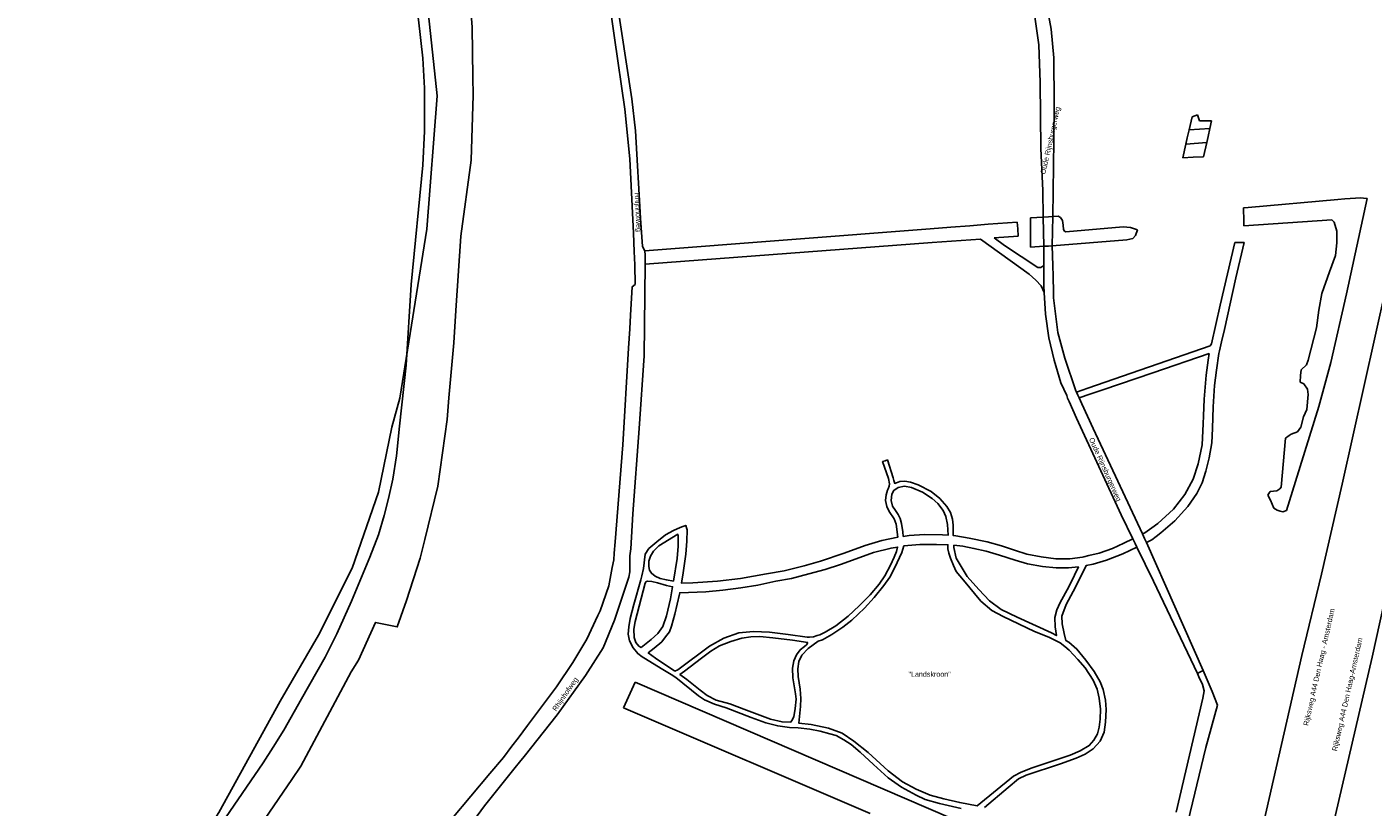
# Model space of a CAD drawing. Header units: metres. Extents: x 89872 to 99175, y 455036 to 468911.
# Tile 93 of 196: x 90622 to 91274, y 465305 to 465683. Entities that reach past the tile are written whole.
import ezdxf

# ---------------------------------------------------------------- set-up
doc = ezdxf.new("R2010")
doc.units = ezdxf.units.M
for name, color, linetype in [('Gemeentegrenzen', 7, 'KG-GEMEENTE'), ('STRNM', 7, 'Continuous'), ('Wegdeel doorgaand', 1, 'Continuous')]:
    doc.layers.add(name, color=color, linetype=linetype)
doc.layers.add('Waterdeel', color=7, linetype='Continuous', true_color=0x00aaff)
doc.layers.add('Wegdeel', color=7, linetype='Continuous', true_color=0x9a9a9a)
doc.linetypes.add('KG-GEMEENTE', pattern='A,1,-2.25,[5,NLCS.SHX,S=1,R=0,X=0,Y=0],-2.25', length=5.5)

msp = doc.modelspace()

# ---------------------------------------------------------------- linework, layer by layer
at = {"layer": 'Gemeentegrenzen', "flags": 128}
msp.add_lwpolyline([(90762.73, 464180.92), (90755.86, 464195.33), (90741.62, 464225.18), (90721.03, 464269.19), (90711.01, 464289.46), (90684.4, 464339.43), (90666.07, 464382.4), (90649.85, 464420.75), (90635.19, 464457.9), (90620.46, 464495.41), (90617.42, 464505), (90608.03, 464538.66), (90596.61, 464572.31), (90590.22, 464593.89), (90582.83, 464625.08), (90577.49, 464644.86), (90574.1, 464660.7), (90572.45, 464670.59), (90570.76, 464689.64), (90570.6, 464708.3), (90570.28, 464725.4), (90569.06, 464744.62), (90567.3, 464767.29), (90566.9, 464789.33), (90566.43, 464806.17), (90566.85, 464822.52), (90571.68, 464854.78), (90571.8, 464856.83), (90576.93, 464940.82), (90575.97, 464994.56), (90575.96, 465007.11), (90582.22, 465039.53), (90584.47, 465051.19), (90590.82, 465068.2), (90598.58, 465085.51), (90628.18, 465144.59), (90671.63, 465227.59), (90681.27, 465245.99), (90683.4, 465249.12), (90703.82, 465279.13), (90736.24, 465326.28), (90740.98, 465333.85), (90746.16, 465342.14), (90754.83, 465357.25), (90766.17, 465377.37), (90771.91, 465388.72), (90778.97, 465404.63), (90787.93, 465425.86), (90792.13, 465436.8), (90794.88, 465446.09), (90796.98, 465454.32), (90799.03, 465463.7), (90800.77, 465474.98), (90802.3, 465489.38), (90805.43, 465519.02), (90807.88, 465558.14), (90813.48, 465615.87), (90814.31, 465632.37), (90814.33, 465653.29), (90813.51, 465667.73), (90811.48, 465686.28), (90808.64, 465705.73), (90804.64, 465725.13), (90795.9, 465764.18), (90785.15, 465805.74), (90777.94, 465830.25), (90769.72, 465854.25), (90765.69, 465864.27), (90758.59, 465878.45), (90749.27, 465894.73), (90742.51, 465905.69), (90732.77, 465921.49), (90719.33, 465939.06), (90708.54, 465951.65), (90707.64, 465952.7), (90706.41, 465954.13), (90669.74, 465998.55), (90660.89, 466007.96), (90639.73, 466025.13), (90621.85, 466039.53), (90613.33, 466046.39), (90592.78, 466058.74), (90573.68, 466068.24), (90549.57, 466078.72), (90528.26, 466086.81), (90508.62, 466092.94), (90486.12, 466099.12), (90419.11, 466113.14), (90381.64, 466120.5), (90246.78, 466147.88), (90131.05, 466177.04), (90053.17, 466197.99), (90008.93, 466212.15), (89991.66, 466217.12), (89972.78, 466223.04), (89946.01, 466232.06), (89938.91, 466234.61), (89924.52, 466240.97), (89909.15, 466251.02), (89890.37, 466265.63), (89871.9, 466284.97), (89887.83, 466296.8), (89924.29, 466323.87), (89930.12, 466326.89), (89934.29, 466328.04), (89937.63, 466327.88), (89945.04, 466324.15), (89948.17, 466323), (89977.66, 466343.26), (89993.35, 466352.63), (90052.22, 466375.13), (90055.03, 466376.08), (90065.03, 466379.45), (90073.34, 466375.83), (90084.28, 466372.05), (90093.68, 466368.25), (90096.01, 466367.31), (90103.17, 466364.55), (90113.06, 466360.46), (90121.69, 466356.76), (90137.55, 466348.81), (90140.91, 466347.13), (90157.03, 466338.86), (90170.01, 466331.53), (90171.15, 466330.89), (90174.52, 466328.98), (90176.07, 466328.04), (90177.1, 466327.41), (90194.26, 466316.95), (90195.97, 466315.9), (90207.54, 466309.46), (90222.24, 466304.08), (90231.81, 466306.54), (90257.95, 466312.83), (90267.49, 466315.16), (90306.21, 466324.63), (90356.24, 466336.62), (90358.92, 466337.24), (90413.71, 466350), (90417.05, 466350.84), (90456.64, 466360.75), (90478.98, 466367.15), (90484.56, 466368.74), (90485.67, 466369.06), (90486.11, 466369.2), (90486.92, 466369.46), (90510.48, 466376.89), (90562.47, 466393.6), (90596.98, 466404.49), (90654.55, 466423.04), (90747.39, 466453.54), (90753.81, 466455.65), (90786.49, 466466.39), (90790.65, 466467.83), (90790.9, 466467.91), (90805.15, 466470.33), (90816.53, 466472.26), (90819.4, 466472.75), (90860.97, 466478.57), (90883.49, 466481.07), (90913.64, 466484.41), (90952.55, 466488.72), (91015.63, 466494.19), (91016.35, 466494.25), (91036.98, 466496.04), (91037.06, 466511.43), (91037.23, 466513.36), (91037.76, 466515.52), (91038.82, 466517.17), (91039.53, 466517.65), (91040.64, 466518.05), (91042.08, 466518.46), (91055.96, 466517.87), (91068.38, 466517.36), (91074.4, 466517.41), (91083.3, 466519.1), (91220.08, 466569.55), (91230.75, 466576.46), (91243.75, 466575.59), (91243.76, 466579.12), (91303.2, 466576.33), (91441.36, 466572.1), (91466.58, 466573.13), (91464.02, 466554.89), (91494.85, 466553.15), (91521.12, 466628.88), (91536.55, 466673.44), (91571.28, 466773.64), (91615.16, 466900.35), (91660.3, 467030.44), (91663.46, 467039.53), (91684.44, 467099.92), (91714.37, 467186.31), (91715.44, 467189.4), (91766.98, 467337.81), (91775.01, 467362.82), (91781.93, 467384.37), (91805.73, 467457.4), (91822.14, 467507.77), (91843.65, 467573.99), (91840.8, 467581.24), (91790.82, 467612.97), (91791.2, 467615.51), (91791.33, 467616.4), (91784.38, 467619.38), (91787.65, 467627.75), (91792.47, 467640.26), (91852.36, 467658.81), (91852.88, 467660.11), (91854.54, 467664.27), (91855.02, 467665.48), (91861.52, 467681.81), (91862.36, 467683.91), (91878.28, 467723.67), (91884.22, 467738.35), (91879.67, 467738.58), (91884.97, 467755.36), (91888.2, 467765.57), (91888.8, 467767.45), (91895.8, 467791.89), (91903.68, 467826.61), (91903.94, 467827.08), (91909.12, 467836.69), (91917.08, 467845.72), (91928.74, 467852.65), (91941.83, 467844.72), (91980.03, 467907.98), (91998.91, 467938.78), (92021.1, 467975.47), (92022.29, 467977.44), (92023.53, 467979.5), (92037.46, 468021.89), (92043.26, 468039.53), (92043.61, 468040.61), (92040.67, 468073.65), (92035.39, 468087.87), (92034.39, 468090.57), (92031.08, 468099.48), (91997.78, 468090.26), (91979.47, 468086.42), (91965.37, 468084.21), (91956.64, 468083.07), (91949.21, 468083.34), (91938.16, 468084.3), (91924.19, 468085.55), (91909.12, 468087.5), (91890.59, 468090.09), (91872.55, 468092.17), (91857.94, 468093.47), (91848.6, 468093.53), (91835.64, 468093.28), (91823.5, 468092.43), (91812.71, 468091.13), (91802.47, 468089.49), (91791.09, 468086.88), (91788.75, 468086.31), (91779.45, 468084.02), (91760.6, 468078.53), (91752.17, 468076.29), (91738.58, 468072.57), (91728.77, 468069.12), (91756.55, 468118.92), (91760.38, 468127.16), (91763, 468134.6), (91768.6, 468150.86), (91769.39, 468153.14), (91771.95, 468159.37), (91778.54, 468171.54), (91790.73, 468187.78), (91799.5, 468198.47), (91805.04, 468206.84), (91808.12, 468213.95), (91809.47, 468221.22), (91815.07, 468251.21), (91819.18, 468261.42), (91834.88, 468291.11), (91850.03, 468319.75), (91851.13, 468324.92), (91847.97, 468332.39), (91846.13, 468336.03), (91839.79, 468348.62), (91832.72, 468362.65), (91834.85, 468387.36), (91838.79, 468398.01), (91843.55, 468405.59), (91850.13, 468411.97), (91883.99, 468424), (91942.42, 468413.96), (91974.49, 468420.41), (91975.23, 468420.66), (92022.28, 468436.6), (92044.49, 468448.15), (92053.64, 468457.58), (92067.44, 468486.92), (92106.88, 468535.87), (92111.16, 468543.41), (92114.34, 468570.37), (92118.7, 468584.42), (92123.06, 468593.69), (92126.7, 468597.41), (92138.9, 468600.96), (92192.74, 468603.63), (92233.33, 468611.76), (92244.82, 468614.49), (92283.95, 468625.54), (92315.75, 468635.91), (92317.95, 468634.29), (92322.3, 468629.39), (92326.09, 468620.65), (92328.79, 468610.74), (92329.78, 468599.67), (92329.98, 468589.77), (92330.68, 468581.8), (92335.15, 468572.63), (92340.35, 468566.15), (92346.82, 468560.7), (92353.75, 468556.41), (92363.38, 468554.6), (92377.41, 468554.24), (92392.61, 468557.39), (92401.25, 468560.3), (92408.39, 468564.33), (92418.09, 468572.89), (92422.21, 468578.01), (92424.98, 468583.41), (92427.2, 468592.7), (92431.87, 468610.83), (92433.6, 468615.21), (92464.86, 468655.83), (92493.04, 468676.98), (92552.78, 468696.47), (92588.82, 468708.48), (92727.79, 468737.39), (92746.65, 468751.69), (92757.44, 468765.59), (92798.35, 468803.82), (92819.4, 468831.21), (92833.5, 468849.96), (92846.82, 468882.12), (92849.01, 468885.97), (92851.87, 468889.37), (92869.15, 468904.64), (92876.53, 468909.69), (92878.52, 468910.54), (92881.13, 468910.33), (92883.43, 468909.22), (92886.29, 468907.05), (92895.02, 468895.84), (92895.93, 468892.35), (92900.08, 468876.55), (92906.31, 468857.26), (92910.29, 468846.06), (92914.23, 468837.09), (92916.99, 468832.32), (92920.3, 468826.25), (92926.51, 468817.94), (92932.99, 468806.12), (92939.41, 468793.03), (92944.39, 468782.73), (92948.19, 468771.06), (92953.52, 468755.48), (92954.33, 468752.64), (92958.17, 468739.31), (92964.1, 468717.34), (92965.3, 468704.7), (92965.09, 468689.59), (92965.26, 468664.12), (92964.59, 468660.5), (92963.44, 468657.06), (92948.86, 468642.44), (92960.91, 468627.96), (92969.49, 468617.66), (92980.81, 468604.05), (92985.03, 468599.84), (92988.53, 468597.26), (92991.47, 468595.43), (92993.87, 468594.11), (92996.2, 468593.29), (93000.22, 468592.11), (93001.05, 468591.94), (93091.55, 468646.01), (93130.91, 468668.16), (93149.02, 468678.05), (93167.03, 468687.05), (93166.59, 468687.93), (93174.73, 468692.41), (93181.98, 468695.76), (93189.21, 468698.57), (93196.24, 468700.71), (93205.91, 468702.35), (93214.68, 468703.2), (93221.82, 468703.49), (93230.24, 468703.21), (93240.36, 468700.6), (93248.99, 468700.42), (93255.14, 468700.58), (93263.43, 468701.96), (93281.56, 468706.5), (93301.71, 468718.75), (93306.92, 468721.92), (93320.28, 468730.04), (93334.85, 468742.28), (93348.55, 468753.78), (93359.17, 468762.69), (93412.98, 468807.86), (93444.68, 468834.48), (93445.51, 468835.16), (93479.73, 468779.45), (93491.23, 468760.75), (93524.92, 468705.61), (93527.17, 468701.92), (93526, 468700.88), (93532.9, 468693.65), (93591.6, 468747.02), (93658.74, 468809.44), (93709.95, 468747.92), (93732.24, 468758.74), (93735.84, 468760.49), (93751.9, 468768.28), (93767.37, 468775.79), (93773.2, 468746.57), (93777.5, 468724.91), (93778.4, 468720.35), (93791.43, 468654.68), (93812.54, 468549.11), (93818.34, 468509.26), (93831.75, 468306.41), (93833.09, 468272.76), (93833.3, 468266.72), (93840.97, 468095.61), (93841.57, 468089.96), (93843.6, 468070.23), (93846.04, 468048), (93846.04, 468048), (93846.9, 468039.53), (93847.81, 468030.61), (93864.03, 467940.44), (93873.3, 467895.67), (93869.31, 467894.99), (93887.99, 467819.32), (93891.57, 467803.97), (93884.7, 467792.02), (93878.82, 467785.23), (93874.26, 467779.43), (93873.6, 467778.79), (93854.14, 467763.32), (93845.3, 467756.59), (93840.94, 467750.48), (93836.8, 467741.22), (93827.44, 467723.31), (93824.67, 467717.19), (93823.09, 467716.71), (93821.39, 467716.31), (93803.08, 467730.16), (93683.57, 467603.04), (93680.58, 467597.82), (93669.54, 467578.56), (93665.35, 467571.81), (93663.01, 467568.19), (93657.5, 467560.82), (93653.35, 467555.16), (93648.93, 467548.51), (93645.99, 467544.02), (93642.41, 467538.63), (93641.68, 467537.52), (93637.39, 467531.58), (93633.97, 467526.92), (93631.79, 467523.89), (93631.13, 467522.96), (93626.57, 467516.43), (93620.17, 467508.3), (93615.67, 467502.73), (93612.24, 467497.99), (93607.97, 467492.11), (93603.82, 467485.76), (93599.62, 467479.33), (93595.4, 467472.53), (93591.91, 467466.94), (93589.72, 467463.24), (93586.18, 467457.27), (93583.76, 467453.14), (93579.56, 467445.9), (93575.56, 467438.91), (93574.03, 467436.33), (93571.93, 467432.78), (93566.24, 467422.93), (93563, 467417.82), (93562.48, 467417.03), (93558.13, 467410.39), (93550.26, 467399.76), (93547.88, 467396.78), (93544.49, 467392.53), (93540.58, 467386.89), (93537.25, 467382.38), (93533.01, 467376.22), (93532.5, 467375.48), (93529.33, 467371), (93525.2, 467365.38), (93521.51, 467360.99), (93520.31, 467359.56), (93515.8, 467353.32), (93513.27, 467349.64), (93512.09, 467347.91), (93508.71, 467342.79), (93506.08, 467338.02), (93503.8, 467332.86), (93503.12, 467331.33), (93501.43, 467327.81), (93500.86, 467326.63), (93499.47, 467322.46), (93498.4, 467318.63), (93497.45, 467314.11), (93497.13, 467311.76), (93496.87, 467309.78), (93495.87, 467305.24), (93495.31, 467300.26), (93495.27, 467292.97), (93495.31, 467290.94), (93495.35, 467288.45), (93495.47, 467283.63), (93495.52, 467282.07), (93495.67, 467277.13), (93496.17, 467272.15), (93497.22, 467265.24), (93497.47, 467263.81), (93498.61, 467257.35), (93500, 467251.51), (93500.87, 467247.85), (93503.01, 467239.46), (93503.13, 467239.01), (93506.38, 467229.74), (93507.18, 467228.07), (93508.32, 467225.67), (93510.23, 467221.46), (93512.14, 467217.42), (93512.36, 467216.92), (93515.2, 467210.33), (93517.63, 467204.9), (93520.73, 467197.96), (93522.93, 467192.8), (93522.95, 467192.76), (93524.71, 467188.65), (93527.22, 467181), (93529.73, 467173.27), (93532.33, 467164.48), (93533.97, 467158.98), (93534.9, 467155.86), (93537.15, 467148.55), (93540.34, 467141.44), (93543.44, 467134.78), (93545.73, 467130.01), (93549.4, 467123.06), (93551.69, 467118.78), (93558.5, 467108.09), (93564.79, 467098.76), (93576.05, 467083.6), (93582.4, 467074.84), (93587.55, 467067.54), (93597.5, 467053.23), (93601.83, 467047.09), (93604.35, 467043.51), (93607.14, 467039.53), (93617.51, 467024.74), (93622.16, 467017.3), (93626.15, 467010.2), (93630.09, 467003.93), (93632.89, 466998.82), (93634.24, 466995.65), (93635.13, 466993.53), (93636.95, 466988.24), (93640.79, 466983.47), (93654.22, 466966.77), (93662.47, 466956.41), (93668.64, 466948.16), (93678.23, 466934.05), (93685.66, 466921.58), (93702.09, 466892.38), (93706.91, 466882.25), (93708.3, 466878.98), (93712.86, 466866.37), (93719.01, 466847.6), (93719.7, 466843.47), (93723.21, 466822.41), (93726.18, 466802.27), (93727.67, 466786.85), (93729.62, 466766.83), (93729.99, 466763), (93731.89, 466743.8), (93732.1, 466742.18), (93732.51, 466739.1), (93731.43, 466720.79), (93731.25, 466717.75), (93731.04, 466714.17), (93729.14, 466699.4), (93727.06, 466683.84), (93726.5, 466679.88), (93725.16, 466670.3), (93725.06, 466669.59), (93721.77, 466654.64), (93714.35, 466626.12), (93713.59, 466623.71), (93708.31, 466606.85), (93707.75, 466605.34), (93702.58, 466591.38), (93699.08, 466581.91), (93697.03, 466575.66), (93693.59, 466565.14), (93693.2, 466563.95), (93688.61, 466550.91), (93684.33, 466538.74), (93671.2, 466501.42), (93669.41, 466496.32), (93662.52, 466476.74), (93655.21, 466455.94), (93655.04, 466455.47), (93644.68, 466426.02), (93644.21, 466424.68), (93629.96, 466390), (93605.72, 466331.02), (93616.41, 466319.35), (93626.89, 466309.6), (93665.84, 466273.68), (93679.89, 466260.29), (93682.44, 466258.7), (93684.3, 466257.76), (93694.12, 466255.08), (93713.76, 466250.44), (93732.73, 466246.76), (93735.02, 466246.32), (93747.26, 466251.76), (93765.63, 466259.16), (93782.56, 466266.92), (93806.97, 466278.32), (93818.95, 466284.1), (93823.01, 466288.07), (93826.57, 466294.66), (93835.96, 466310.67), (93856.72, 466315.37), (93871.9, 466319.25), (93876.75, 466320.5), (93897.96, 466320.34), (93924.54, 466320.38), (93933.91, 466323.73), (93934.24, 466323.81), (93921.05, 466365.78), (93967.21, 466415.6), (93968.08, 466416.29), (93974.41, 466421.26), (94000.72, 466575.47), (94019.17, 466575.81), (94022.1, 466575.87), (94046.37, 466576.32), (94067.94, 466576.72), (94081.54, 466576.97), (94090.73, 466577.15), (94099.96, 466577.32), (94105.99, 466577.43), (94115.25, 466577.6), (94146.92, 466578.19), (94158.49, 466578.41)], dxfattribs=at)
at = {"layer": 'Waterdeel', "lineweight": -3}
for p, q in [((91184.88, 465633.02), (91186.33, 465639.3)), ((91186.33, 465639.3), (91188.91, 465640.34)), ((91188.91, 465640.34), (91189.92, 465637.34)), ((91189.92, 465637.34), (91195.79, 465637.34)), ((91195.79, 465637.34), (91194.97, 465633.69)), ((91184.01, 465629.23), (91184.88, 465633.02)), ((91194.97, 465633.69), (91194.1, 465629.8)), ((91181.76, 465619.51), (91183.28, 465626.08)), ((91183.28, 465626.08), (91184.01, 465629.23)), ((91193.43, 465626.84), (91191.88, 465619.94)), ((91194.1, 465629.8), (91193.43, 465626.84)), ((91186.88, 465619.73), (91181.76, 465619.51)), ((91191.88, 465619.94), (91186.88, 465619.73)), ((91213.53, 465595.39), (91256.91, 465599.27)), ((91256.91, 465599.27), (91260.38, 465599.53)), ((91260.38, 465599.53), (91268.11, 465600)), ((91271.09, 465599.74), (91261.15, 465553.62)), ((91268.11, 465600), (91269.34, 465599.89)), ((91269.34, 465599.89), (91271.09, 465599.74)), ((91211.21, 465595.19), (91213.53, 465595.39)), ((91211.38, 465588.77), (91211.21, 465595.19)), ((91107.97, 465576.1), (91108.04, 465590.4)), ((91108.04, 465590.4), (91114.19, 465590.7)), ((91114.19, 465590.7), (91116.8, 465590.86)), ((91116.8, 465590.86), (91118.78, 465590.98)), ((91118.78, 465590.98), (91121.41, 465591.13)), ((91121.41, 465591.13), (91122.5, 465590.48)), ((91122.5, 465590.48), (91123.59, 465589.02)), ((91123.59, 465589.02), (91123.8, 465586.84)), ((91123.8, 465586.84), (91124.02, 465584.67)), ((91124.02, 465584.67), (91124.46, 465583.94)), ((91125.18, 465583.65), (91152.85, 465585.97)), ((91152.85, 465585.97), (91156.56, 465585.76)), ((91156.56, 465585.76), (91159.81, 465584.49)), ((91211.44, 465586.49), (91211.38, 465588.77)), ((91254.06, 465589.38), (91211.44, 465586.49)), ((91254.42, 465589.1), (91254.06, 465589.38)), ((91255.24, 465588.21), (91254.42, 465589.1)), ((91256.5, 465583.96), (91255.24, 465588.21)), ((91154.65, 465579.79), (91118.59, 465576.76)), ((91124.46, 465583.94), (91125.18, 465583.65)), ((91157.65, 465580.38), (91154.65, 465579.79)), ((91158.88, 465581.76), (91157.65, 465580.38)), ((91159.81, 465584.49), (91158.88, 465581.76)), ((91255.77, 465572.16), (91256.42, 465578.25)), ((91256.42, 465578.25), (91256.5, 465583.96)), ((91114.41, 465576.6), (91107.97, 465576.1)), ((91116.74, 465576.69), (91114.41, 465576.6)), ((91118.59, 465576.76), (91116.74, 465576.69)), ((91252.84, 465564.23), (91255.77, 465572.16)), ((91249.2, 465553.77), (91252.84, 465564.23)), ((91247.72, 465545.59), (91249.2, 465553.77)), ((91261.15, 465553.62), (91253.51, 465520.19)), ((91246.56, 465537.02), (91247.72, 465545.59)), ((91242.65, 465521.35), (91246.56, 465537.02)), ((91241.7, 465519.14), (91242.65, 465521.35)), ((91253.51, 465520.19), (91247.75, 465499.01)), ((91238.63, 465510.77), (91238.92, 465514.01)), ((91238.92, 465514.01), (91239.15, 465516.67)), ((91239.15, 465516.67), (91241.7, 465519.14)), ((91240.41, 465509.94), (91238.63, 465510.77)), ((91242.24, 465507.27), (91240.41, 465509.94)), ((91242.62, 465504.73), (91242.24, 465507.27)), ((91241.9, 465497.56), (91242.62, 465504.73)), ((91247.75, 465499.01), (91236.43, 465462.6)), ((91239.03, 465488.87), (91240.31, 465493.88)), ((91240.31, 465493.88), (91241.9, 465497.56)), ((91237.38, 465486.72), (91239.03, 465488.87)), ((91229.51, 465459.76), (91231.53, 465483.56)), ((91231.53, 465483.56), (91233.39, 465484.86)), ((91233.39, 465484.86), (91234.33, 465485.52)), ((91234.33, 465485.52), (91237.38, 465486.72)), ((91236.43, 465462.6), (91232.15, 465448.46)), ((91223.03, 465456.03), (91223.59, 465456.79)), ((91224.36, 465453.49), (91223.03, 465456.03)), ((91223.59, 465456.79), (91224.24, 465457.68)), ((91224.24, 465457.68), (91227.35, 465458.12)), ((91227.35, 465458.12), (91228.87, 465459)), ((91228.87, 465459), (91229.51, 465459.76)), ((91225.93, 465449.62), (91224.36, 465453.49)), ((91227.58, 465448.66), (91225.93, 465449.62)), ((91229.02, 465448.27), (91227.58, 465448.66)), ((91230.37, 465447.89), (91229.02, 465448.27)), ((91232.15, 465448.46), (91230.37, 465447.89)), ((90910.85, 465352.85), (90916.45, 465365.39)), ((90916.45, 465365.39), (91134.35, 465271.51)), ((90911.87, 465352.42), (90910.85, 465352.85)), ((91030.33, 465301.65), (90911.87, 465352.42))]:
    msp.add_line(p, q, dxfattribs=at)
for points in [[(90609.67, 465113.53), (90628.96, 465154.03), (90664.55, 465222.84), (90714.62, 465302.19), (90744.42, 465356.16), (90762.96, 465388.12), (90779.37, 465420.59), (90792.03, 465457.47), (90798.57, 465488.88), (90802.33, 465502.97), (90815.42, 465584.84), (90820.48, 465649.47), (90814.44, 465706.97), (90802.01, 465769.03), (90784.7, 465822.53), (90762.76, 465876.09), (90725.59, 465936.5), (90687.27, 465979.44), (90635.08, 466024.38), (90561.01, 466070.72)], [(90836.43, 465695.49), (90837.48, 465682.84), (90837.8, 465658.57), (90837.93, 465649.77), (90837.02, 465618.31), (90831.97, 465581.55), (90829.61, 465545.49), (90828.58, 465529.86), (90826.23, 465503.08), (90825.3, 465492.58), (90820.83, 465460.38), (90814.57, 465434.44), (90812.19, 465425.49), (90805.63, 465404.92), (90801.12, 465392.13), (90790.62, 465394.26), (90782.35, 465375.92), (90778.79, 465370.35), (90754.43, 465324.57), (90750, 465318.08), (90715.52, 465267.53)]]:
    msp.add_lwpolyline(points, dxfattribs=at)
at = {"layer": 'Wegdeel'}
for p, q in [((91184.01, 465629.23), (91184.88, 465633.02)), ((91184.88, 465633.02), (91194.97, 465633.69)), ((91194.97, 465633.69), (91194.1, 465629.8)), ((91183.28, 465626.08), (91184.01, 465629.23)), ((91193.43, 465626.84), (91183.28, 465626.08)), ((91194.1, 465629.8), (91193.43, 465626.84)), ((90921.21, 465574.45), (91059.48, 465585.1)), ((91059.48, 465585.1), (91069.34, 465585.85)), ((91069.34, 465585.85), (91078.58, 465586.57)), ((91078.58, 465586.57), (91087.52, 465587.26)), ((91087.52, 465587.26), (91101.55, 465588.34)), ((91101.55, 465588.34), (91101.81, 465585.01)), ((91101.81, 465585.01), (91102.08, 465581.48)), ((91060.38, 465578.35), (90921.33, 465567.9)), ((91065.01, 465578.7), (91060.38, 465578.35)), ((91069.66, 465579.04), (91065.01, 465578.7)), ((91083.87, 465580.11), (91069.66, 465579.04)), ((91107.4, 465563.13), (91083.87, 465580.11)), ((91102.08, 465581.48), (91090.47, 465580.61)), ((91090.47, 465580.61), (91095.48, 465577.01)), ((91199.94, 465548.03), (91206.99, 465578.45)), ((91206.99, 465578.45), (91209.35, 465578.45)), ((91211.56, 465578.45), (91207.6, 465561.26)), ((91209.35, 465578.45), (91211.56, 465578.45)), ((90921.3, 465572.32), (90921.21, 465574.45)), ((90921.31, 465570.36), (90921.3, 465572.32)), ((91095.48, 465577.01), (91111.51, 465566.26)), ((90921.33, 465567.9), (90921.31, 465570.36)), ((91111.51, 465566.26), (91112.98, 465566.36)), ((91112.98, 465566.36), (91114.48, 465567.24)), ((91114.48, 465567.24), (91114.49, 465561.03)), ((91110.63, 465560.2), (91107.4, 465563.13)), ((91113.27, 465557.46), (91110.63, 465560.2)), ((91114.49, 465561.03), (91114.5, 465557.41)), ((91207.6, 465561.26), (91202.04, 465536.28)), ((91114.69, 465554.13), (91113.27, 465557.46)), ((91114.5, 465557.41), (91114.69, 465554.13)), ((91195.73, 465529.35), (91199.94, 465548.03)), ((91202.04, 465536.28), (91200.62, 465530.21)), ((91135.75, 465507.76), (91195.11, 465528.36)), ((91195.11, 465528.36), (91195.73, 465529.35)), ((91200.62, 465530.21), (91199.6, 465525.84)), ((91194.62, 465524.65), (91167.29, 465515.3)), ((91193.13, 465514.14), (91194.12, 465521.43)), ((91194.12, 465521.43), (91194.62, 465524.65)), ((91199.32, 465524.65), (91198.08, 465516.61)), ((91199.6, 465525.84), (91199.32, 465524.65)), ((91167.29, 465515.3), (91143.1, 465507.03)), ((91192.15, 465502.51), (91193.13, 465514.14)), ((91198.08, 465516.61), (91197.22, 465509.07)), ((91130.26, 465505.85), (91135.75, 465507.76)), ((91143.1, 465507.03), (91136.72, 465504.84)), ((91197.22, 465509.07), (91196.6, 465498.8)), ((91130.9, 465504.5), (91130.26, 465505.85)), ((91131.58, 465503.08), (91130.9, 465504.5)), ((91136.72, 465504.84), (91131.58, 465503.08)), ((91191.89, 465494.34), (91192.15, 465502.51)), ((91191.77, 465490.51), (91191.89, 465494.34)), ((91196.6, 465498.8), (91196.23, 465488.29)), ((91191.15, 465480.37), (91191.77, 465490.51)), ((91196.23, 465488.29), (91195.85, 465481.36)), ((91189.3, 465471.1), (91191.15, 465480.37)), ((91195.85, 465481.36), (91194.62, 465474.06)), ((91194.62, 465474.06), (91193.01, 465467.63)), ((91186.83, 465463.67), (91189.3, 465471.1)), ((91193.01, 465467.63), (91191.15, 465461.94)), ((91182.74, 465456.25), (91186.83, 465463.67)), ((91191.15, 465461.94), (91188.56, 465456.75)), ((91177.3, 465449.2), (91182.74, 465456.25)), ((91188.56, 465456.75), (91184.23, 465450.44)), ((91169.76, 465442.28), (91177.3, 465449.2)), ((91184.23, 465450.44), (91177.92, 465443.52)), ((91166.82, 465440.14), (91169.76, 465442.28)), ((91177.92, 465443.52), (91171.24, 465437.7)), ((91162.34, 465437.14), (91163.45, 465437.7)), ((91163.32, 465435.03), (91162.34, 465437.14)), ((91164.27, 465432.99), (91163.32, 465435.03)), ((91163.45, 465437.7), (91166.82, 465440.14)), ((91168.88, 465435.87), (91166.79, 465434.24)), ((91171.24, 465437.7), (91168.88, 465435.87)), ((91166.79, 465434.24), (91164.27, 465432.99))]:
    msp.add_line(p, q, dxfattribs=at)
for points in [[(91085.72, 465304.66), (91097.21, 465314.28), (91102.21, 465318.5), (91105.97, 465320.22), (91122.54, 465325.69), (91130.2, 465328.5), (91134.57, 465330.38), (91138.32, 465333.04), (91141.76, 465336.79), (91143.79, 465341.17), (91144.42, 465346.01), (91144.73, 465352.11), (91144.42, 465356.64), (91143.17, 465361.8), (91141.76, 465365.55), (91138.95, 465370.55), (91134.88, 465376.03), (91130.51, 465381.34), (91126.6, 465384.78), (91125.19, 465385.51), (91124.26, 465388.84), (91123.32, 465393.53), (91123.16, 465397.29), (91125.35, 465402.91), (91129.88, 465411.35), (91134.99, 465421.84), (91138.45, 465422.51), (91144.78, 465424.49), (91152.84, 465427.53), (91159.61, 465430.7), (91158.74, 465432.48), (91157.64, 465434.75), (91153.23, 465432.68), (91147.69, 465430.04), (91141.22, 465427.79), (91136.25, 465426.64), (91133.83, 465426.08), (91133.16, 465425.99), (91127.1, 465425.15), (91120.23, 465425.15), (91113.24, 465426.08), (91106.24, 465427.4), (91100.3, 465429.25), (91093.96, 465431.36), (91086.97, 465433.34), (91078.26, 465435.19), (91071.79, 465436.24), (91070.58, 465436.34), (91070.53, 465441.45), (91070.2, 465444.32), (91069.2, 465447.52), (91067.46, 465450.45), (91064.06, 465454.32), (91059.86, 465457.78), (91053.66, 465460.98), (91049.93, 465462.25), (91047.06, 465462.72), (91044.73, 465462.52), (91042.26, 465461.65), (91041.86, 465463.05), (91041.53, 465464.32), (91038.67, 465473.03), (91037.53, 465472.64), (91036.33, 465472.22), (91039.13, 465463.98), (91039.65, 465461.44), (91039.53, 465460.32), (91039, 465458.98), (91038.73, 465458.32), (91038.06, 465456.05), (91037.8, 465453.38), (91038.4, 465450.52), (91039.6, 465447.98), (91042, 465444.45), (91043, 465441.92), (91043.67, 465435.58), (91036.01, 465434), (91027.96, 465431.62), (91017.8, 465427.79), (91006.32, 465423.97), (90998.4, 465421.72), (90988.63, 465419.35), (90980.05, 465417.76), (90967.51, 465415.65), (90956.29, 465414.33), (90944.41, 465413.41), (90938.83, 465413.37), (90939.65, 465418.29), (90940.97, 465427.4), (90941.5, 465433.73), (90941.63, 465439.15), (90941.45, 465439.72), (90940.92, 465441.33), (90939.01, 465440.58), (90936.82, 465439.58), (90935.1, 465438.8), (90931.18, 465436.66), (90926.91, 465433.28), (90923, 465430.08), (90921.22, 465427.41), (90920.43, 465420.48), (90919.7, 465416.84), (90919.14, 465414.85), (90915.75, 465403), (90914.1, 465396.2), (90913.45, 465392.13), (90913.12, 465388.62), (90913.66, 465385.33), (90915.53, 465382.03), (90917.13, 465379.96), (90917.73, 465379.18), (90919.84, 465377.64), (90920.58, 465377.09), (90929.8, 465371.49), (90933.86, 465369.05), (90936.17, 465367.65), (90947.15, 465358.65), (90950.11, 465356.78), (90954.95, 465354.7), (90960.54, 465352.83), (90972.73, 465348.22), (90979.76, 465345.58), (90985.57, 465344.16), (90991.2, 465343.4), (90995.46, 465343.17), (91001.07, 465342.57), (91006.08, 465341.64), (91010.77, 465340.23), (91013.89, 465339.45), (91017.64, 465337.41), (91021.08, 465335.07), (91025.46, 465331.32), (91031.87, 465325.38), (91039.06, 465318.97), (91045.47, 465314.43), (91052.66, 465310.53), (91057.04, 465308.49), (91063.91, 465306.46), (91074.39, 465304.12)], [(91183.31, 465293.43), (91192.99, 465333.63), (91198.62, 465354.22), (91196.03, 465360.85), (91191.66, 465370.96), (91190.06, 465370.23), (91188.9, 465369.58), (91189.67, 465367.89), (91191.29, 465364.19), (91192.22, 465361.18), (91191.52, 465357.59), (91178.56, 465302.37)]]:
    msp.add_lwpolyline(points, dxfattribs=at)
for points in [[(91046.31, 465435.96), (91046.13, 465438.12), (91045.46, 465442.25), (91044.8, 465444.58), (91043.93, 465446.58), (91042.6, 465448.52), (91041.2, 465450.65), (91040.53, 465453.32), (91040.8, 465456.45), (91041.8, 465458.25), (91043.93, 465459.65), (91046.93, 465460.25), (91050.33, 465459.65), (91055.73, 465457.38), (91060.33, 465454.32), (91063.06, 465451.92), (91065.73, 465448.52), (91066.99, 465445.65), (91067.79, 465441.78), (91068.05, 465436.55), (91065.32, 465436.77), (91056.61, 465436.9), (91049.21, 465436.38)], [(90935.01, 465414.21), (90931.56, 465414.86), (90928.6, 465415.52), (90926.18, 465416.72), (90924.42, 465418.15), (90923.44, 465419.69), (90923.11, 465421.34), (90923.11, 465423.97), (90923.88, 465426.39), (90925.3, 465428.8), (90927.94, 465431.33), (90937.19, 465437.01), (90937.28, 465436.38), (90937.28, 465431.23), (90936.88, 465425.29)], [(90935.62, 465370.72), (90926.29, 465376.98), (90922.76, 465379.48), (90925.66, 465381.73), (90929.36, 465384.89), (90931.21, 465387.27), (90933.05, 465389.78), (90933.98, 465392.42), (90935.69, 465398.23), (90937.94, 465407.99), (90938.05, 465408.68), (90950.74, 465409.18), (90958.93, 465409.84), (90967.64, 465411.03), (90975.95, 465412.35), (90984.67, 465414.2), (90992.19, 465415.65), (91000.64, 465417.89), (91008.56, 465420.01), (91015.95, 465422.38), (91023.48, 465425.15), (91031.92, 465428.19), (91040.5, 465430.3), (91043.58, 465430.83), (91043.1, 465428.69), (91041.9, 465425.84), (91040.14, 465422.1), (91037.5, 465416.94), (91034.65, 465412.88), (91030.37, 465407.72), (91024.99, 465402.34), (91019.72, 465397.29), (91013.68, 465392.68), (91008.52, 465389.5), (91005.99, 465388.29), (91004.64, 465387.87), (91002.81, 465387.3), (91000.85, 465387.16), (90999.74, 465387.08), (90990.62, 465388.4), (90981.62, 465389.61), (90973.72, 465389.83), (90966.69, 465389.17), (90959.34, 465386.64), (90952.42, 465382.8), (90937.16, 465371.27)], [(91082.17, 465305.33), (91073.76, 465306.93), (91066.1, 465308.81), (91059.38, 465310.53), (91052.66, 465313.5), (91045.94, 465317.09), (91039.06, 465322.41), (91029.37, 465331.16), (91022.49, 465336.79), (91016.71, 465340.54), (91010.14, 465343.04), (91001.7, 465344.76), (90995.7, 465345.46), (90996.55, 465353.6), (90996.77, 465357.33), (90996.33, 465361.94), (90995.46, 465368.09), (90995.24, 465371.82), (90995.68, 465375.34), (90997.21, 465378.41), (91000.29, 465381.59), (91005.16, 465385.19), (91007.2, 465385.88), (91011.81, 465388.4), (91017.08, 465392.02), (91021.37, 465395.32), (91027.51, 465401.24), (91032.34, 465406.29), (91036.96, 465412.11), (91039.92, 465416.29), (91042.33, 465420.9), (91045.63, 465428.25), (91046.71, 465431.36), (91054.36, 465432.02), (91062.55, 465432.02), (91068, 465431.9), (91067.98, 465429.96), (91068.45, 465427.92), (91069.23, 465425.42), (91070.64, 465421.83), (91072.04, 465419.01), (91075.48, 465414.79), (91083.92, 465404.63), (91089.24, 465400.1), (91094.71, 465397.13), (91110.03, 465389.94), (91116.91, 465387.12), (91120.75, 465385.15), (91122.38, 465384.31), (91124.58, 465382.58), (91126.76, 465380.87), (91130.98, 465376.34), (91134.57, 465372.27), (91138.32, 465366.33), (91140.36, 465361.96), (91141.29, 465357.58), (91141.92, 465352.27), (91141.76, 465347.42), (91141.29, 465343.51), (91140.51, 465340.23), (91138.64, 465337.26), (91136.45, 465334.6), (91132.07, 465332.1), (91127.23, 465329.91), (91114.72, 465325.69), (91108.78, 465323.82), (91103.46, 465321.78), (91099.71, 465319.75)], [(91088.15, 465404.79), (91082.99, 465410.26), (91077.36, 465416.51), (91074.39, 465421.36), (91072.04, 465425.42), (91070.95, 465430.58), (91070.88, 465431.65), (91075.22, 465431.23), (91080.63, 465430.17), (91086.57, 465428.85), (91093.04, 465426.87), (91100.56, 465424.49), (91106.64, 465422.65), (91113.76, 465421.46), (91120.5, 465420.67), (91126.44, 465420.67), (91131.24, 465421.2), (91129.41, 465417.14), (91126.6, 465411.51), (91122.38, 465404.01), (91120.82, 465400.41), (91119.88, 465396.66), (91120.04, 465392.13), (91120.54, 465387.92), (91118.16, 465389.16), (91101.59, 465396.82), (91093.77, 465400.57)], [(90919.33, 465382.12), (90918.17, 465382.8), (90916.85, 465384.56), (90915.97, 465386.97), (90915.75, 465391.03), (90916.41, 465394.77), (90921.24, 465413.32), (90921.79, 465414.09), (90922.56, 465414.31), (90924.53, 465414.09), (90927.28, 465413.54), (90931.56, 465412.11), (90934.57, 465411.57), (90933.58, 465405.75), (90931.6, 465397.43), (90929.89, 465392.29), (90927.51, 465388.85), (90924.21, 465385.95)], [(91000.12, 465384.52), (90999.52, 465383.46), (90998.53, 465382.69), (90996.33, 465380.93), (90994.58, 465378.63), (90993.37, 465375.66), (90992.71, 465372.15), (90992.93, 465367.43), (90994.14, 465359.75), (90994.47, 465357.11), (90994.03, 465352.5), (90993.26, 465348.55), (90992.38, 465346.68), (90991.83, 465345.91), (90987.66, 465346.02), (90981.95, 465347.34), (90970.43, 465351.73), (90962.3, 465354.81), (90955.71, 465356.67), (90951.32, 465358.87), (90947.92, 465361.39), (90941.55, 465366.66), (90938.1, 465369.02), (90940.34, 465370.61), (90948.58, 465376.98), (90953.08, 465380.39), (90957.36, 465382.91), (90962.74, 465385.11), (90968.12, 465386.64), (90972.51, 465387.3), (90976.9, 465387.41), (90983.16, 465386.86), (90992.71, 465385.66)]]:
    msp.add_lwpolyline(points, close=True, dxfattribs=at)
at = {"layer": 'Wegdeel doorgaand'}
for points in [[(90901.72, 465733.7), (90914.91, 465648.05), (90916.67, 465632.57), (90918.96, 465590.19), (90920.01, 465576.47), (90921.21, 465574.45), (90921.3, 465572.32), (90921.31, 465570.36), (90921.33, 465567.9), (90920.76, 465523.55), (90918.43, 465488.35), (90915.26, 465446.91), (90914.38, 465429.89), (90913.81, 465426.5), (90913.8, 465418.73), (90913.43, 465416.24), (90906.37, 465395.38), (90901, 465381.96), (90892.36, 465368.54), (90878.65, 465349.46), (90862.67, 465329.36), (90860.42, 465326.57), (90858.33, 465323.97), (90843.42, 465305.45), (90837.64, 465297.47)], [(91357.06, 465728.11), (91343.24, 465671.17), (91341.15, 465662.58), (91335.75, 465642), (91334.32, 465636.52), (91330.38, 465621.52), (91324.03, 465597.34), (91285.24, 465430.21), (91273.6, 465377.51), (91236.36, 465217.68), (91228.27, 465184.34), (91227.61, 465181.39), (91194.93, 465187.02), (91202.79, 465219.4), (91219.82, 465291.96), (91239.54, 465378.24), (91248.98, 465417.71), (91259.02, 465461.35), (91290.98, 465604.79), (91294.75, 465620.12), (91296.88, 465628.81), (91300.18, 465642.24), (91300.33, 465642.82), (91318.94, 465733.71)], [(90827.62, 465299.14), (90846.04, 465321.06), (90852.58, 465328.85), (90856.73, 465334.25), (90859.73, 465338.26), (90864.25, 465344.31), (90878.38, 465363.06), (90886.18, 465374.88), (90893, 465386.22), (90898.41, 465397.68), (90899.51, 465399.85), (90903.68, 465412.08), (90905.37, 465420.95), (90906.07, 465424.6), (90906.32, 465427.78), (90906.77, 465433.33), (90910.54, 465480.36), (90913.27, 465527.22), (90913.82, 465536.6), (90914.21, 465543.25), (90915.01, 465556.99), (90916.42, 465558.12), (90916.31, 465567.52), (90915.94, 465574.05), (90915.62, 465582.98), (90913.86, 465619.03), (90911.4, 465643.12), (90906.47, 465677.59), (90899.79, 465724.02)], [(91114.75, 465699.24), (91117.98, 465681.75), (91119.31, 465667.88), (91119.5, 465645.83), (91119.26, 465627.79), (91118.78, 465590.98), (91118.59, 465576.76), (91118.82, 465567.34), (91118.95, 465562.06), (91119.15, 465554.13), (91119.21, 465551.6), (91121.25, 465534.81), (91124.71, 465522.4), (91129.96, 465506.46), (91130.26, 465505.85), (91130.9, 465504.5), (91131.58, 465503.08), (91132.96, 465500.17), (91138.45, 465488.3), (91162.34, 465437.14), (91163.32, 465435.03), (91164.27, 465432.99), (91191.66, 465370.96), (91190.06, 465370.23), (91188.9, 465369.58), (91167.56, 465414.31), (91159.61, 465430.7), (91158.74, 465432.48), (91157.64, 465434.75), (91151.93, 465446.5), (91130.29, 465493.27), (91126.68, 465501.41), (91126.02, 465502.9), (91125.65, 465504.25), (91122.66, 465510.47), (91119.52, 465521.46), (91116.86, 465532.29), (91115.29, 465543.75), (91114.69, 465554.13), (91114.5, 465557.41), (91114.49, 465561.03), (91114.48, 465567.24), (91114.46, 465573.55), (91114.41, 465576.6), (91114.19, 465590.7), (91113.98, 465603.67), (91113.04, 465623.97), (91112.66, 465655.9), (91112.09, 465674.15), (91110, 465688.97)]]:
    msp.add_lwpolyline(points, dxfattribs=at)

# ---------------------------------------------------------------- texts
at = {"layer": 'STRNM'}
for s, rotation, p in [('Oude Rijnsburgerweg', 77.52772, (91115.21, 465611.3)), ('Rhijnhofweg', 272.80805, (90916.2, 465602.47)), ('Oude Rijnsburgerweg', 294.13113, (91136.27, 465483.17)), ('Rijksweg A44 Den Haag - Amsterdam', 77.22876, (91242.62, 465344.03)), ('Rijksweg A44 Den Haag-Amsterdam', 77.22876, (91256.54, 465331.69)), ('Rhijnhofweg', 55.38819, (90878.15, 465351.01))]:
    msp.add_text(s, height=2.5, rotation=rotation, dxfattribs=at).set_placement(p)
msp.add_text('"Landskroon"', height=2.5, dxfattribs=at).set_placement((91048.9, 465367.95))

doc.saveas('drawing.dxf')
